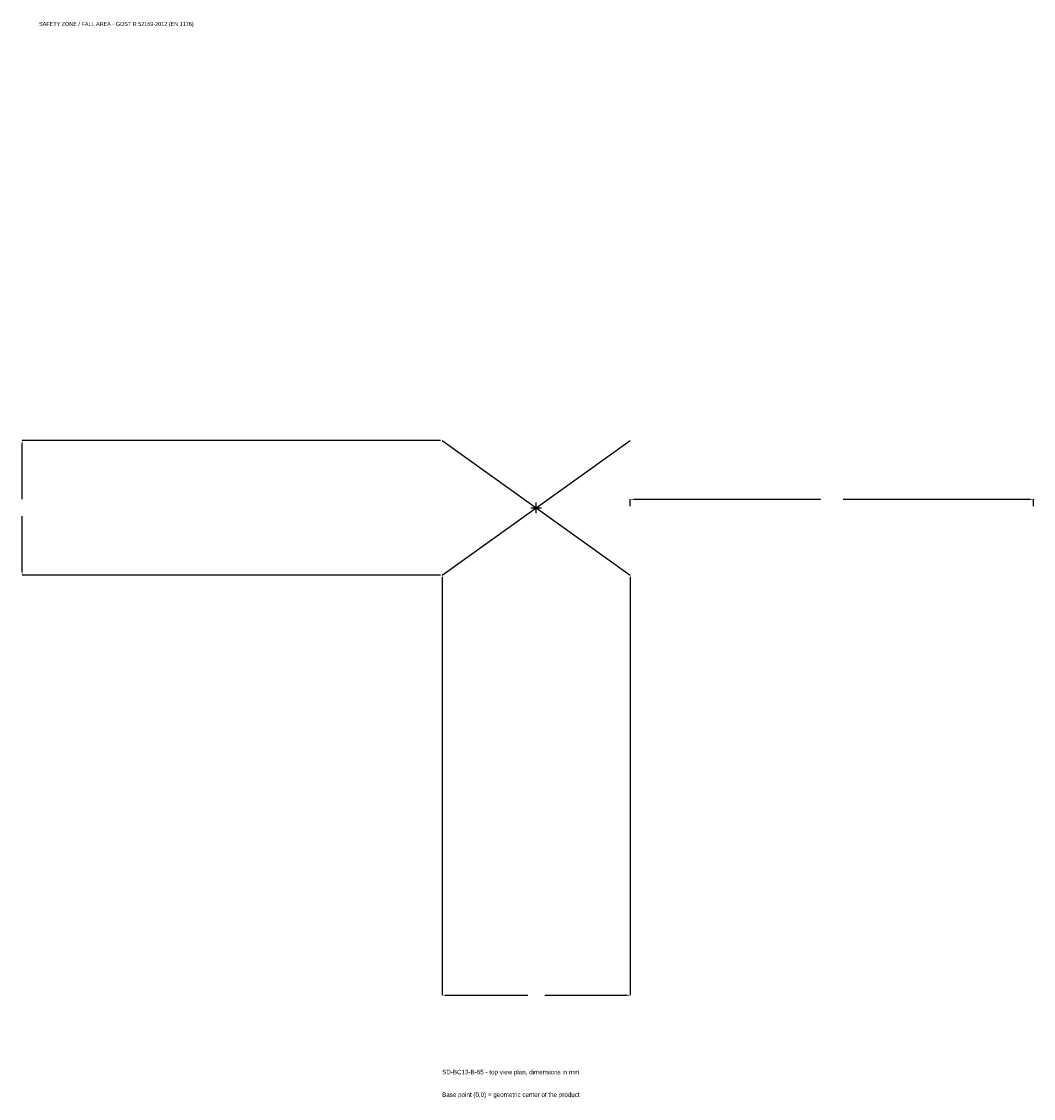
# Model space of a CAD drawing. Extents: x -1915 to 1850, y -2197 to 1808.
import ezdxf

# ---------------------------------------------------------------- set-up
doc = ezdxf.new("R2010")
doc.units = 0
for name, color, linetype in [('GP_MAF_zona_bezopasnosti', 1, 'Continuous'), ('ZSK_DANNYE', 3, 'Continuous'), ('ZSK_KONTUR', 7, 'Continuous'), ('ZSK_RAZMERY', 8, 'Continuous')]:
    doc.layers.add(name, color=color, linetype=linetype)
doc.dimstyles.new('ORION', dxfattribs={"dimtxt": 21, "dimasz": 12.6, "dimexe": 1.25, "dimexo": 6.3, "dimtad": 1, "dimcen": 2.5, "dimazin": 3, "dimtfac": 1, "dimtmove": 0, "dimatfit": 3})

# ---------------------------------------------------------------- blocks, each defined once
blk = doc.blocks.new('_CLOSEDFILLED')
at = {"color": 0, "linetype": 'BYBLOCK'}
blk.add_solid([(-1, 0.16), (0, 0), (-1, -0.16)], dxfattribs=at)
blk = doc.blocks.new('*D1')
for p, q in [((-350, -256.3), (-350, -1813)), ((350, -256.3), (350, -1813)), ((-337.4, -1813), (-31.5, -1813)), ((31.5, -1813), (337.4, -1813))]:
    blk.add_line(p, q)
at = {"layer": 'Defpoints'}
for p in [(-350, -250), (350, -250), (-350, -1813)]:
    blk.add_point(p, dxfattribs=at)
at = {"layer": 'ZSK_RAZMERY', "xscale": 12.6, "yscale": 12.6, "rotation": 180}
blk.add_blockref('_CLOSEDFILLED', (-350, -1813), dxfattribs=at)
at = {"layer": 'ZSK_RAZMERY', "xscale": 12.6, "yscale": 12.6}
blk.add_blockref('_CLOSEDFILLED', (350, -1813), dxfattribs=at)
blk = doc.blocks.new('*D2')
for p, q in [((-356.3, 250), (-1913, 250)), ((-1913, 31.5), (-1913, 237.4)), ((-1913, -237.4), (-1913, -31.5)), ((-356.3, -250), (-1913, -250))]:
    blk.add_line(p, q)
at = {"layer": 'Defpoints'}
for p in [(-350, 250), (-1913, -250), (-350, -250)]:
    blk.add_point(p, dxfattribs=at)
at = {"layer": 'ZSK_RAZMERY', "xscale": 12.6, "yscale": 12.6}
for p, rotation in [((-1913, 250), 90), ((-1913, -250), 270)]:
    blk.add_blockref('_CLOSEDFILLED', p, dxfattribs=dict(at, rotation=rotation))
blk = doc.blocks.new('*D3')
for p, q in [((350, 6.3), (350, 31.5)), ((362.6, 31.5), (1058, 31.5)), ((1142, 31.5), (1837.4, 31.5)), ((1850, 6.3), (1850, 31.5))]:
    blk.add_line(p, q)
at = {"layer": 'Defpoints'}
for p in [(350, 31.5), (350, 0), (1850, 0)]:
    blk.add_point(p, dxfattribs=at)
at = {"layer": 'ZSK_RAZMERY', "xscale": 12.6, "yscale": 12.6, "rotation": 180}
blk.add_blockref('_CLOSEDFILLED', (350, 31.5), dxfattribs=at)
at = {"layer": 'ZSK_RAZMERY', "xscale": 12.6, "yscale": 12.6}
blk.add_blockref('_CLOSEDFILLED', (1850, 31.5), dxfattribs=at)
blk = doc.blocks.new('B1')
at = {"layer": 'ZSK_KONTUR'}
for p, q in [((-350, -250), (350, 250)), ((-350, 250), (350, -250))]:
    blk.add_line(p, q, dxfattribs=at)
at = {"layer": 'ZSK_RAZMERY'}
for p, q in [((-20, 0), (20, 0)), ((0, -20), (0, 20))]:
    blk.add_line(p, q, dxfattribs=at)
at = {"layer": 'GP_MAF_zona_bezopasnosti', "color": 1}
blk.add_text('SAFETY ZONE / FALL AREA - GOST R 52169-2012 (EN 1176)', height=14.7, dxfattribs=at).set_placement((-1850, 1792))
at = {"layer": 'ZSK_RAZMERY'}
dim = blk.add_linear_dim(base=(-1913, -250), p1=(-350, -250), p2=(-350, 250), angle=90, dimstyle='ORION', dxfattribs=at)
dim.commit()
dim.dimension.update_dxf_attribs({"geometry": '*D2', "text_midpoint": (-1913, 0)})
for base, p1, p2, picture, middle in [((350, 31.5), (350, 0), (1850, 0), '*D3', (1100, 31.5)), ((-350, -1813), (-350, -250), (350, -250), '*D1', (0, -1813))]:
    dim = blk.add_linear_dim(base=base, p1=p1, p2=p2, dimstyle='ORION', dxfattribs=at)
    dim.commit()
    dim.dimension.update_dxf_attribs({"geometry": picture, "text_midpoint": middle})

msp = doc.modelspace()

# ---------------------------------------------------------------- block references
msp.add_blockref('B1', (0, 0))

# ---------------------------------------------------------------- texts
at = {"layer": 'ZSK_DANNYE', "color": 3}
msp.add_text('SD-BC13-B-65 - top view plan, dimensions in mm', height=16.8, dxfattribs=at).set_placement((-350, -2107))
at = {"layer": 'ZSK_DANNYE', "color": 7}
msp.add_text('Base point (0,0) = geometric center of the product', height=16.8, dxfattribs=at).set_placement((-350, -2191))

doc.saveas('drawing.dxf')
